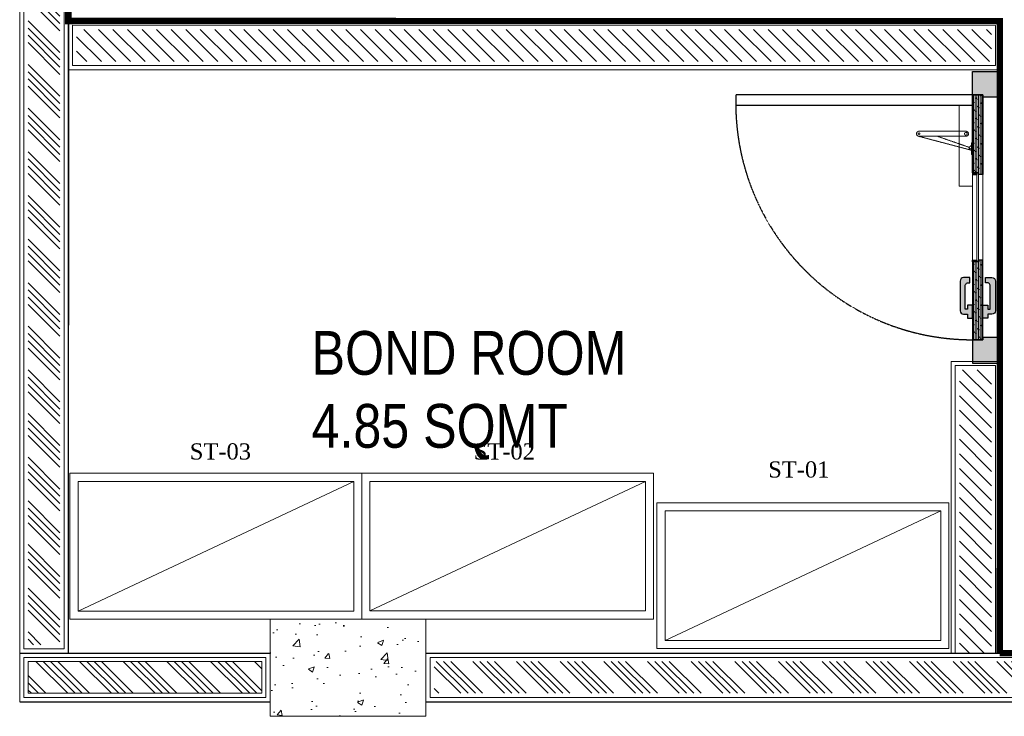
# Model space of a CAD drawing. Header units: millimetres. Extents: x 1277566 to 1493426, y 1039116 to 1145896.
# Tile 120 of 151: x 1400564 to 1403601, y 1133611 to 1135761. Entities that reach past the tile are written whole.
import ezdxf

# ---------------------------------------------------------------- set-up
doc = ezdxf.new("R2010")
doc.units = ezdxf.units.MM
doc.linetypes.add('DASHED2', pattern=[0.375, 0.25, -0.125])
doc.layers.add('01_DOOR', color=76, linetype='Continuous')
doc.layers.add('Equipment Name', color=8, linetype='Continuous')
for name, color, linetype, lineweight in [('BOH TEXT', 1, 'Continuous', 5), ('CIVIL WALL HATCH', 7, 'Continuous', 5), ('Comm BCAS Rejected', 1, 'Continuous', 9), ('EXISTING COLUMN', 5, 'Continuous', 20), ('FRONT COUNTER', 214, 'Continuous', 18), ('KITCHEN EQUIPMENT', 74, 'Continuous', 15), ('PLASTER', 252, 'Continuous', 9), ('tile finish', 32, 'Continuous', 9)]:
    doc.layers.add(name, color=color, linetype=linetype, lineweight=lineweight)
doc.layers.add('exter nal partition', color=7, linetype='Continuous', lineweight=18, true_color=0x990073)
doc.styles.add('CKD_Dimension Text', font='BOOKOS.TTF')
doc.styles.get("Standard").update_dxf_attribs({"font": 'arial.ttf'})
pattern_1 = [(135, (217499.55, -46618.93), (-67.351921, -67.351921), []), (135, (217499.55, -46596.48), (-67.351921, -67.351921), []), (135, (217499.55, -46574.03), (-67.351921, -67.351921), []), (135, (217499.55, -46551.58), (-67.351921, -67.351921), [])]

# ---------------------------------------------------------------- blocks, each defined once
blk = doc.blocks.new('rack')
at = {"layer": 'KITCHEN EQUIPMENT'}
blk.add_line((1256597, 1244160.7), (1256197, 1243310.7), dxfattribs=at)
for points in [[(1256172, 1244185.7), (1256622, 1244185.7), (1256622, 1243285.7), (1256172, 1243285.7)], [(1256197, 1244160.7), (1256597, 1244160.7), (1256597, 1243310.7), (1256197, 1243310.7)]]:
    blk.add_lwpolyline(points, close=True, dxfattribs=at)
blk = doc.blocks.new('door closer')
at = {"color": 14, "linetype": 'DASHED2', "lineweight": 9, "ltscale": 0.5}
for p, q in [((10736.43, -3996.01), (10716.43, -3996.01)), ((10716.43, -3996.01), (10716.43, -3999.19)), ((10722.88, -3999.31), (10722.88, -3997.66)), ((10727.44, -3996.77), (10724.13, -4009.27)), ((10726.86, -3996.83), (10724.13, -4004.67)), ((10724.13, -3999.31), (10724.13, -3997.66)), ((10725.64, -3996.14), (10725.64, -3996.01)), ((10728.52, -3996.26), (10725.76, -3996.26)), ((10728.64, -3996.14), (10728.64, -3996.01)), ((10736.43, -3999.19), (10736.43, -3996.01)), ((10716.55, -3999.31), (10736.31, -3999.31)), ((10722.88, -3999.31), (10722.88, -4009.19)), ((10724.13, -4009.19), (10724.13, -3999.31))]:
    blk.add_line(p, q, dxfattribs=at)
for centre, radius in [((10723.51, -3997.66), 0.338), ((10727.21, -3996.64), 0.123), ((10723.51, -4009.19), 0.214)]:
    blk.add_circle(centre, radius, dxfattribs=at)
for centre, radius, start, end in [((10723.51, -3997.66), 0.625, 360, 180), ((10725.76, -3996.14), 0.12, 180, 270), ((10717.05, -4005.46), 13.03, 41.9275, 44.9169), ((10727.11, -3996.33), 0.562, 229.3399, 295.6856), ((10727.25, -3996.61), 0.25, 295.6856, 334.162), ((10726.83, -3996.41), 0.711, 334.162, 5.5837), ((10728.32, -3996.27), 0.78, 179.2294, 185.0234), ((10728.52, -3996.14), 0.12, 270, 0), ((10716.55, -3999.19), 0.12, 180, 270), ((10736.31, -3999.19), 0.12, 270, 0), ((10723.51, -4009.19), 0.625, 180, 0)]:
    blk.add_arc(centre, radius, start, end, dxfattribs=at)
blk = doc.blocks.new('A$C68A023B9')
at = {"layer": '01_DOOR', "ltscale": 2}
h = blk.add_hatch(color=253, dxfattribs=at)
h.set_gradient(color1=(173, 173, 173), one_color=1, tint=1, name='SPHERICAL')
edge = h.paths.add_edge_path()
edge.add_arc((4.75, 1.25), 0.5, 270, 21.737)
edge.add_line((5.22, 1.44), (6, 1.44))
edge.add_line((6, 1.44), (6, 0.75))
edge.add_line((6, 0.75), (6, 0.5))
edge.add_arc((5.5, 0.5), 0.5, 270, 360, ccw=False)
edge.add_line((5.5, 0), (1.09, 0))
edge.add_arc((1.09, 0.5), 0.5, 180, 270, ccw=False)
edge.add_line((0.59, 0.5), (0.59, 0.75))
edge.add_line((0.59, 0.75), (0.59, 1.1))
edge.add_line((0.59, 1.1), (0, 1.1))
edge.add_line((0, 1.1), (0, 1.85))
edge.add_line((0, 1.85), (1.94, 1.85))
edge.add_line((1.94, 1.85), (1.94, 1.1))
edge.add_line((1.94, 1.1), (1.34, 1.1))
edge.add_line((1.34, 1.1), (1.34, 0.75))
edge.add_line((1.34, 0.75), (4.75, 0.75))
blk.add_lwpolyline([(4.75, 0.75, 0.530238), (5.22, 1.44), (6, 1.44), (6, 0.75), (6, 0.5, -0.414214), (5.5, 0), (1.09, 0, -0.414214), (0.59, 0.5), (0.59, 0.75), (0.59, 1.1), (0, 1.1), (0, 1.85), (1.94, 1.85), (1.94, 1.1), (1.34, 1.1), (1.34, 0.75)], format="xyb", close=True, dxfattribs=at)
blk = doc.blocks.new('STORE ROOM DOOR')
at = {"layer": '01_DOOR', "ltscale": 100}
h = blk.add_hatch(dxfattribs=at)
h.set_pattern_fill('DOTS', color=256, scale=58.874347, style=0)
h.set_pattern_definition([(180, (-8687243.8554, 297332.053), (-1.8398233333, 3.6796466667), [0, -3.6796466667])])
h.paths.add_polyline_path([(1212844, 1245175), (1212837.2, 1245175), (1212837.2, 1245204.6), (1212769, 1245204.6), (1212769, 1245130.6), (1212773.9, 1245130.6), (1212773.9, 1245125.6), (1212844, 1245125.6)])
h.paths.add_polyline_path([(1213544.5, 1245175), (1213551.3, 1245175), (1213551.3, 1245204.7), (1213619.5, 1245204.7), (1213619.5, 1245130.6), (1213614.5, 1245130.6), (1213614.5, 1245125.7), (1213544.5, 1245125.7)])
at = {"layer": '01_DOOR', "lineweight": 9, "ltscale": 100}
h = blk.add_hatch(dxfattribs=at)
h.set_pattern_fill('DOLMIT', color=251, scale=19.624782, style=0)
h.set_pattern_definition([(0, (-8687997.237, 297395.8334), (0, 4.9061955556), []), (45, (-8687997.237, 297395.833), (-9.812391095, 9.812391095), [6.938408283, -13.876834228])])
h.paths.add_polyline_path([(1213069.3, 1245175), (1213069.3, 1245187.3), (1213064.4, 1245187.3), (1213064.4, 1245204.6), (1212837.2, 1245204.6), (1212837.2, 1245175)])
h.paths.add_polyline_path([(1213319.2, 1245175), (1213319.2, 1245187.3), (1213324.1, 1245187.3), (1213324.1, 1245204.6), (1213551.3, 1245204.7), (1213551.3, 1245175)])
at = {"layer": '01_DOOR', "ltscale": 100}
for p, q in [((1213069.3, 1245204.6), (1213064.4, 1245192.3)), ((1213064.4, 1245204.6), (1213069.3, 1245192.3)), ((1213319.2, 1245204.6), (1213324.1, 1245192.3)), ((1213324.1, 1245204.6), (1213319.2, 1245192.3))]:
    blk.add_line(p, q, dxfattribs=at)
at = {"layer": '01_DOOR', "color": 251, "lineweight": 15, "ltscale": 100}
for p, q in [((1213319.2, 1245204.6), (1213069.3, 1245204.6)), ((1213319.2, 1245175), (1213069.3, 1245175))]:
    blk.add_line(p, q, dxfattribs=at)
at = {"layer": '01_DOOR', "color": 32, "ltscale": 0.3}
blk.add_line((1212844, 1245125.6), (1213544.5, 1245125.6), dxfattribs=at)
at = {"layer": '01_DOOR', "color": 251, "linetype": 'DASHED2'}
blk.add_lwpolyline([(1213551.3, 1245204.7), (1213551.3, 1245895.1), (1213521.6, 1245895.1), (1213521.6, 1245204.7)], close=True, dxfattribs=at)
at = {"layer": '01_DOOR', "ltscale": 100}
for points in [[(1212844, 1245175), (1212837.2, 1245175), (1212837.2, 1245204.6), (1212769, 1245204.6), (1212769, 1245130.6), (1212773.9, 1245130.6), (1212773.9, 1245125.6), (1212844, 1245125.6)], [(1213069.3, 1245192.3), (1213064.4, 1245192.3), (1213064.4, 1245204.6), (1213069.3, 1245204.6)], [(1213319.2, 1245192.3), (1213324.1, 1245192.3), (1213324.1, 1245204.6), (1213319.2, 1245204.6)], [(1213544.5, 1245175), (1213551.3, 1245175), (1213551.3, 1245204.7), (1213619.5, 1245204.7), (1213619.5, 1245130.6), (1213614.5, 1245130.6), (1213614.5, 1245125.7), (1213544.5, 1245125.7)]]:
    blk.add_lwpolyline(points, close=True, dxfattribs=at)
for points in [[(1213069.3, 1245175), (1213069.3, 1245187.3), (1213064.4, 1245187.3), (1213064.4, 1245204.6), (1212837.2, 1245204.6), (1212837.2, 1245175), (1213069.3, 1245175)], [(1213319.2, 1245175), (1213319.2, 1245187.3), (1213324.1, 1245187.3), (1213324.1, 1245204.6), (1213551.3, 1245204.7), (1213551.3, 1245175), (1213319.2, 1245175)]]:
    blk.add_lwpolyline(points, dxfattribs=at)
at = {"layer": '01_DOOR', "lineweight": 18, "ltscale": 2}
blk.add_lwpolyline([(1213324.1, 1245187.3), (1213064.4, 1245187.3), (1213064.4, 1245192.3), (1213324.1, 1245192.3)], close=True, dxfattribs=at)
at = {"layer": '01_DOOR'}
blk.add_lwpolyline([(1213614.5, 1245125.7), (1213609.6, 1245125.7)], dxfattribs=at)
at = {"layer": '01_DOOR', "color": 251, "linetype": 'DASHED2'}
blk.add_arc((1213527.7, 1245204.6), 690.5, 90.5051, 180, dxfattribs=at)
at = {"layer": '01_DOOR', "xscale": 11.84344983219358, "yscale": 11.84344983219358, "zscale": 11.84344983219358, "rotation": 180}
blk.add_blockref('door closer', (1340441.1, 1197878.1), dxfattribs=at)
at = {"layer": '01_DOOR', "ltscale": 50, "xscale": -19.73908305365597, "yscale": 19.73908305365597, "zscale": 19.73908305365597, "rotation": 180}
blk.add_blockref('A$C68A023B9', (1212899.9, 1245241.2), dxfattribs=at)
at = {"layer": '01_DOOR', "ltscale": 50, "xscale": 19.73908305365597, "yscale": 19.73908305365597, "zscale": 19.73908305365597}
blk.add_blockref('A$C68A023B9', (1212899.9, 1245138.4), dxfattribs=at)

msp = doc.modelspace()

# ---------------------------------------------------------------- hatches: boundary and pattern name
at = {"layer": 'CIVIL WALL HATCH'}
h = msp.add_hatch(dxfattribs=at)
h.set_pattern_fill('ANSI34', color=256, scale=5, angle=90)
h.set_pattern_definition(pattern_1)
h.paths.add_polyline_path([(1400687.8987, 1138302.9562), (1400687.7282, 1133832.4515), (1400589.7354, 1133832.4515), (1400589.906, 1138302.9562)])
h = msp.add_hatch(dxfattribs=at)
h.set_pattern_fill('ANSI31', color=256, scale=10, angle=270)
h.set_pattern_definition([(315, (217499.553, -46630.876), (22.4506403, 22.4506403), [])])
h.paths.add_polyline_path([(1403561.0175, 1135731.0103), (1400739.3512, 1135731.1627), (1400739.3309, 1135632.15), (1400838.34, 1135632.1498), (1400838.3401, 1135632.1499), (1403461.9535, 1135632.0116), (1403561.0556, 1135632.0003)])
h = msp.add_hatch(dxfattribs=at)
h.set_pattern_fill('ANSI31', color=256, scale=10, angle=270)
h.set_pattern_definition([(315, (1402786.88, 1133479.873), (22.45064, 22.45064), [])])
h.paths.add_polyline_path([(1403461.9738, 1133806.4485), (1403560.953, 1133806.4485), (1403560.953, 1134680.9951), (1403461.9738, 1134680.9951)])
h = msp.add_hatch(dxfattribs=at)
h.set_pattern_fill('ANSI34', color=256, scale=5, angle=90)
h.set_pattern_definition(pattern_1)
h.paths.add_polyline_path([(1400589.7354, 1133780.4442), (1401310.3014, 1133780.4442), (1401310.3014, 1133682.4515), (1400589.7354, 1133682.4515)])
h = msp.add_hatch(dxfattribs=at)
h.set_pattern_fill('ANSI34', color=256, scale=5, angle=90)
h.set_pattern_definition(pattern_1)
h.paths.add_polyline_path([(1401842.3087, 1133780.4442), (1405770.3014, 1133780.4442), (1405770.3014, 1133682.4515), (1401842.3087, 1133682.4515)])
at = {"layer": 'EXISTING COLUMN', "linetype": 'Continuous'}
h = msp.add_hatch(dxfattribs=at)
h.set_pattern_fill('AR-CONC', color=256, style=2)
h.set_pattern_definition([(50, (556412.67, -27634.9), (182.184669, -15.939086), [19.05, -209.55]), (355, (556412.67, -27634.9), (-35.243421, 191.056845), [15.24, -167.640584]), (100.451445, (556427.85, -27636.23), (146.941247, 175.117752), [16.190009, -178.090245]), (46.1842, (556412.67, -27584.1), (271.07904, -42.042328), [28.575, -314.325]), (96.635558, (556435.26, -27587.6), (237.404134, 247.426125), [24.285023, -267.13561]), (351.184151, (556412.67, -27584.1), (237.404134, 247.426125), [22.859967, -251.45973]), (21, (556438.07, -27596.8), (151.614391, -102.265198), [19.05, -209.55]), (326, (556438.07, -27596.8), (61.802028, 184.187966), [15.24, -167.64]), (71.451445, (556450.7, -27605.32), (213.41642, 81.922769), [16.190009, -178.089938]), (37.5, (556412.67, -27634.9), (3.0886033, 84.555039), [0, -165.608, 0, -170.18, 0, -168.275]), (7.5, (556412.67, -27634.9), (66.8196625, 100.180575), [0, -97.028, 0, -161.798, 0, -64.135]), (327.5, (556356.03, -27634.9), (135.5905952, -5.728744), [0, -63.5, 0, -198.12, 0, -262.89]), (317.5, (556330.63, -27634.9), (148.129181, 25.426491), [0, -82.55, 0, -131.572, 0, -186.69])])
h.paths.add_polyline_path([(1401336.3051, 1133611.4478), (1401336.3051, 1133911.4478), (1401816.3051, 1133911.4478), (1401816.3051, 1133611.4478)])

# ---------------------------------------------------------------- linework, layer by layer
for p, q in [((1400713.9024, 1138328.9599), (1400713.7318, 1133806.4478)), ((1400563.7318, 1133806.4478), (1401336.3051, 1133806.4478)), ((1401816.3051, 1133806.4478), (1405796.3051, 1133806.4478)), ((1400563.7318, 1133656.4478), (1401336.3051, 1133656.4478)), ((1401816.3051, 1133656.4478), (1405796.3051, 1133656.4478))]:
    msp.add_line(p, q)
at = {"layer": 'Comm BCAS Rejected'}
msp.add_line((1400563.7318, 1133656.4478), (1400563.7318, 1143710.0341), dxfattribs=at)
at = {"layer": 'EXISTING COLUMN', "linetype": 'Continuous'}
msp.add_lwpolyline([(1401336.3051, 1133611.4478), (1401336.3051, 1133911.4478), (1401816.3051, 1133911.4478), (1401816.3051, 1133611.4478)], close=True, dxfattribs=at)
at = {"layer": 'exter nal partition'}
msp.add_lwpolyline([(1400563.7318, 1133656.4478), (1400563.7318, 1133886.4478)], dxfattribs=at)
at = {"layer": 'FRONT COUNTER', "const_width": 20}
msp.add_lwpolyline([(1403586.4535, 1133806.4485), (1403586.5572, 1135756.5107), (1400713.8511, 1135756.9113), (1400713.8794, 1138178.9599), (1406977.3995, 1138178.9599), (1406977.3995, 1133806.4478), (1406276.3051, 1133806.4478), (1406276.3051, 1133911.4478), (1405796.3051, 1133911.4478), (1405796.3051, 1133806.4478), (1403586.4535, 1133806.5653)], dxfattribs=at)
at = {"layer": 'PLASTER'}
for points in [[(1400700.9006, 1138315.9581), (1400700.73, 1133819.4496), (1400576.7336, 1133819.4496), (1400576.9042, 1138315.9581)], [(1403449.8789, 1135619.4905), (1403573.5561, 1135619.5008), (1403573.518, 1135743.5108), (1400726.8509, 1135743.6633), (1400726.8303, 1135619.6495), (1400850.8406, 1135619.6492), (1400850.8406, 1135619.6494), (1403449.4629, 1135619.5111)], [(1403449.4733, 1133806.4485), (1403573.4535, 1133806.4485), (1403573.4535, 1134693.4956), (1403449.4733, 1134693.4956)], [(1400576.7336, 1133793.446), (1401323.3033, 1133793.446), (1401323.3033, 1133669.4496), (1400576.7336, 1133669.4496)], [(1401829.3069, 1133793.446), (1405783.3033, 1133793.446), (1405783.3033, 1133669.4496), (1401829.3069, 1133669.4496)]]:
    msp.add_lwpolyline(points, close=True, dxfattribs=at)
at = {"layer": 'tile finish'}
for points in [[(1400713.9024, 1138328.9599), (1400713.7318, 1133806.4478), (1400563.7318, 1133806.4478), (1400563.9024, 1138328.9599)], [(1403436.4733, 1133806.4485), (1403586.4535, 1133806.4485), (1403586.4535, 1134706.4956), (1403436.4733, 1134706.4956)], [(1400563.7318, 1133806.4478), (1401336.3051, 1133806.4478), (1401336.3051, 1133656.4478), (1400563.7318, 1133656.4478)], [(1401816.3051, 1133806.4478), (1405796.3051, 1133806.4478), (1405796.3051, 1133656.4478), (1401816.3051, 1133656.4478)], [(1400589.7354, 1133780.4442), (1401310.3014, 1133780.4442), (1401310.3014, 1133682.4515), (1400589.7354, 1133682.4515)]]:
    msp.add_lwpolyline(points, close=True, dxfattribs=at)
msp.add_lwpolyline([(1403436.642, 1135606.4893), (1403586.5561, 1135606.5019), (1403586.518, 1135756.5107), (1400713.851, 1135756.6634), (1400713.8301, 1135606.6497), (1400713.8301, 1135606.6497), (1400713.8301, 1135606.6497), (1403436.4733, 1135606.5111), (1403436.8893, 1135606.5111)], dxfattribs=at)

# ---------------------------------------------------------------- block references
at = {"xscale": 1.05826622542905, "yscale": 1.05826622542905, "zscale": 1.05826622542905, "rotation": 90.00000000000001}
msp.add_blockref('STORE ROOM DOOR', (2721260.87, -148731.2139), dxfattribs=at)
at = {"xscale": -1}
for p, rotation in [((157433.1557, -122260.5904), 270), ((2645804.5339, 2390533.486), 89.99999999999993), ((2646714.9913, 2390442.2922), 89.99999999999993)]:
    msp.add_blockref('rack', p, dxfattribs=dict(at, rotation=rotation))

# ---------------------------------------------------------------- texts
at = {"layer": 'BOH TEXT', "insert": (1401464.1018, 1134800.2615), "char_height": 135, "attachment_point": 1}
msp.add_mtext_dynamic_manual_height_columns('{\\fArial Narrow|b0|i0|c0|p34;BOND ROOM \\P4.85 SQMT}', width=1441.670524, gutter_width=12.5, heights=[-375.2865], dxfattribs=at)
at = {"layer": 'Equipment Name', "char_height": 50, "width": 781.752435, "attachment_point": 1, "style": 'CKD_Dimension Text'}
for s, insert in [('ST-03', (1401088.3669, 1134453.8145)), ('ST-02', (1401964.0922, 1134453.8145)), ('ST-01', (1402872.2851, 1134398.1576))]:
    msp.add_mtext(s, dxfattribs=dict(at, insert=insert))

doc.saveas('drawing.dxf')
